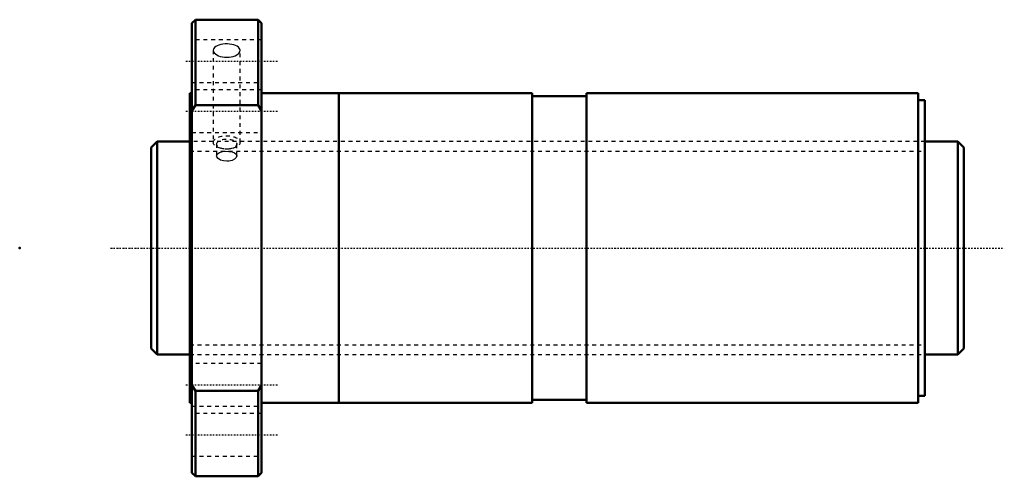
# Model space of a CAD drawing. Header units: millimetres. Extents: x -44 to 211, y -59 to 59.
import ezdxf

# ---------------------------------------------------------------- set-up
doc = ezdxf.new("R2010")
doc.units = ezdxf.units.MM
doc.linetypes.add('Center', pattern=[1.5, 0.45, -0.5, 0.05, -0.5])
doc.linetypes.add('Dashed', pattern=[2, 1, -1])
for name, color, linetype, lineweight in [('2d ConnectionPoints', 7, 'Continuous', 50), ('AM_0', 7, 'Continuous', 50), ('AM_5', 3, 'Continuous', 25), ('AM_7', 7, 'Center', 25), ('AM_9', 6, 'Dashed', 25)]:
    doc.layers.add(name, color=color, linetype=linetype, lineweight=lineweight)

# ---------------------------------------------------------------- blocks, each defined once
blk = doc.blocks.new('1_SDAN5520VX_4_nut_0_in_SDAN5520VX_4G0_210LC0_0G000__0')
at = {"layer": 'AM_0'}
for p, q in [((1.4, 59), (0.5, 58.1)), ((17.6, 59), (1.4, 59)), ((1.4, 59), (1.4, 36.95)), ((18.5, 58.1), (17.6, 59)), ((17.6, 59), (17.6, 36.95)), ((0.5, 58.1), (0.5, -58.1)), ((18.5, 58.1), (18.5, -58.1)), ((0.5, 40), (0, 40)), ((0, 40), (0, -40)), ((38.5, 40), (18.5, 40)), ((38.5, 40), (38.5, -40)), ((38.53, 39), (38.5, 39)), ((88.5, 40), (38.53, 40)), ((38.53, 40), (38.53, -40)), ((88.5, 40), (88.5, -40)), ((102.5, 39.2), (88.5, 39.2)), ((188.2, 40), (102.5, 40)), ((102.5, 40), (102.5, -40)), ((188.2, 40), (188.2, -40)), ((190, 38.2), (188.2, 38.2)), ((190, 38.2), (190, -38.2)), ((1.4, 36.95), (0.5, 35.49)), ((17.6, 36.95), (1.4, 36.95)), ((18.5, 35.49), (17.6, 36.95)), ((0.5, -35.49), (1.4, -36.95)), ((17.6, -36.95), (18.5, -35.49)), ((1.4, -36.95), (17.6, -36.95)), ((1.4, -36.95), (1.4, -59)), ((17.6, -36.95), (17.6, -59)), ((0, -40), (0.5, -40)), ((18.5, -40), (38.5, -40)), ((38.5, -39), (38.53, -39)), ((38.53, -40), (88.5, -40)), ((88.5, -39.2), (102.5, -39.2)), ((102.5, -40), (188.2, -40)), ((188.2, -38.2), (190, -38.2)), ((0.5, -58.1), (1.4, -59)), ((17.6, -59), (18.5, -58.1)), ((1.4, -59), (17.6, -59))]:
    blk.add_line(p, q, dxfattribs=at)
at = {"layer": 'AM_7'}
for p, q in [((-1.08, 48.3), (22.68, 48.3)), ((-1.08, 35.36), (22.68, 35.36)), ((-1.08, -35.36), (22.68, -35.36)), ((-1.08, -48.3), (22.68, -48.3))]:
    blk.add_line(p, q, dxfattribs=at)
at = {"layer": 'AM_9'}
for p, q in [((18.5, 53.8), (0.5, 53.8)), ((6.04, 51.09), (6.04, 27.28)), ((12.96, 27.28), (12.96, 51.1)), ((0.5, 42.8), (18.5, 42.8)), ((18.5, 40.86), (0.5, 40.86)), ((0.5, 29.86), (18.5, 29.86)), ((190, 27.5), (0, 27.5)), ((6.9, 26.85), (6.9, 23.81)), ((12.1, 23.82), (12.1, 26.85)), ((0, -27.5), (190, -27.5)), ((18.5, -29.86), (0.5, -29.86)), ((0.5, -40.86), (18.5, -40.86)), ((18.5, -42.8), (0.5, -42.8)), ((0.5, -53.8), (18.5, -53.8))]:
    blk.add_line(p, q, dxfattribs=at)
for points in [[(12.96, 51.1), (12.91, 51.38), (12.76, 51.66), (12.53, 51.91), (12.2, 52.14), (11.8, 52.34), (11.34, 52.5), (10.82, 52.62), (10.26, 52.7), (9.68, 52.73), (9.1, 52.73), (8.53, 52.67), (7.99, 52.58), (7.49, 52.44), (7.05, 52.27), (6.67, 52.06), (6.38, 51.82), (6.17, 51.56), (6.06, 51.28), (6.04, 51.1)], [(6.04, 51.1), (6.05, 50.99), (6.13, 50.7), (6.31, 50.41), (6.58, 50.14), (6.94, 49.9), (7.36, 49.68), (7.85, 49.51), (8.38, 49.38), (8.95, 49.3), (9.53, 49.28), (10.11, 49.31), (10.67, 49.39), (11.2, 49.52), (11.68, 49.7), (12.1, 49.92), (12.45, 50.16), (12.71, 50.44), (12.88, 50.72), (12.96, 51.1)], [(6.9, 23.82), (6.92, 23.96), (7.16, 24.36), (7.66, 24.68), (8.38, 24.9), (9.22, 25), (10.08, 24.98), (10.89, 24.84), (11.54, 24.58), (11.96, 24.23), (12.1, 23.82)], [(9.5, 22.41), (8.64, 22.49), (7.88, 22.73), (7.3, 23.09), (6.96, 23.52), (6.9, 23.82)], [(12.1, 23.82), (12.1, 23.81), (11.95, 23.37), (11.53, 22.96), (10.88, 22.64), (10.07, 22.45), (9.5, 22.41)]]:
    blk.add_lwpolyline(points, dxfattribs=at)
for centre, major_axis in [((9.5, 27.28), (-3.46, 0)), ((9.5, 26.85), (-2.6, 0))]:
    blk.add_ellipse(centre, major_axis=major_axis, ratio=0.5, dxfattribs=at)
blk = doc.blocks.new('2_0SDAN5520VX_40Shaft_0_in_SDAN5520VX_4G0_210LC0_0G000__0')
at = {"layer": 'AM_0'}
for p, q in [((-8.5, 27.5), (-10, 26)), ((-10, 26), (-10, -26)), ((0, 27.5), (-8.5, 27.5)), ((-8.5, 27.5), (-8.5, -27.5)), ((198.5, 27.5), (190, 27.5)), ((200, 26), (198.5, 27.5)), ((198.5, 27.5), (198.5, -27.5)), ((200, 26), (200, -26)), ((-10, -26), (-8.5, -27.5)), ((-8.5, -27.5), (0, -27.5)), ((190, -27.5), (198.5, -27.5)), ((198.5, -27.5), (200, -26))]:
    blk.add_line(p, q, dxfattribs=at)
at = {"layer": 'AM_5', "linetype": 'Dashed'}
for p, q in [((0, 25.0465), (190, 25.0465)), ((0, -25.0465), (190, -25.0465))]:
    blk.add_line(p, q, dxfattribs=at)
at = {"layer": 'AM_7'}
blk.add_line((-20.5, 0), (210.5, 0), dxfattribs=at)
at = {"layer": 'AM_9'}
for p, q in [((190, 27.5), (0, 27.5)), ((0, -27.5), (190, -27.5))]:
    blk.add_line(p, q, dxfattribs=at)

msp = doc.modelspace()

# ---------------------------------------------------------------- linework, layer by layer
at = {"layer": '2d ConnectionPoints'}
for p in [(-44, 0), (0, 0), (200, 0)]:
    msp.add_point(p, dxfattribs=at)

# ---------------------------------------------------------------- block references
for name in ['1_SDAN5520VX_4_nut_0_in_SDAN5520VX_4G0_210LC0_0G000__0', '2_0SDAN5520VX_40Shaft_0_in_SDAN5520VX_4G0_210LC0_0G000__0']:
    msp.add_blockref(name, (0, 0))

doc.saveas('drawing.dxf')
